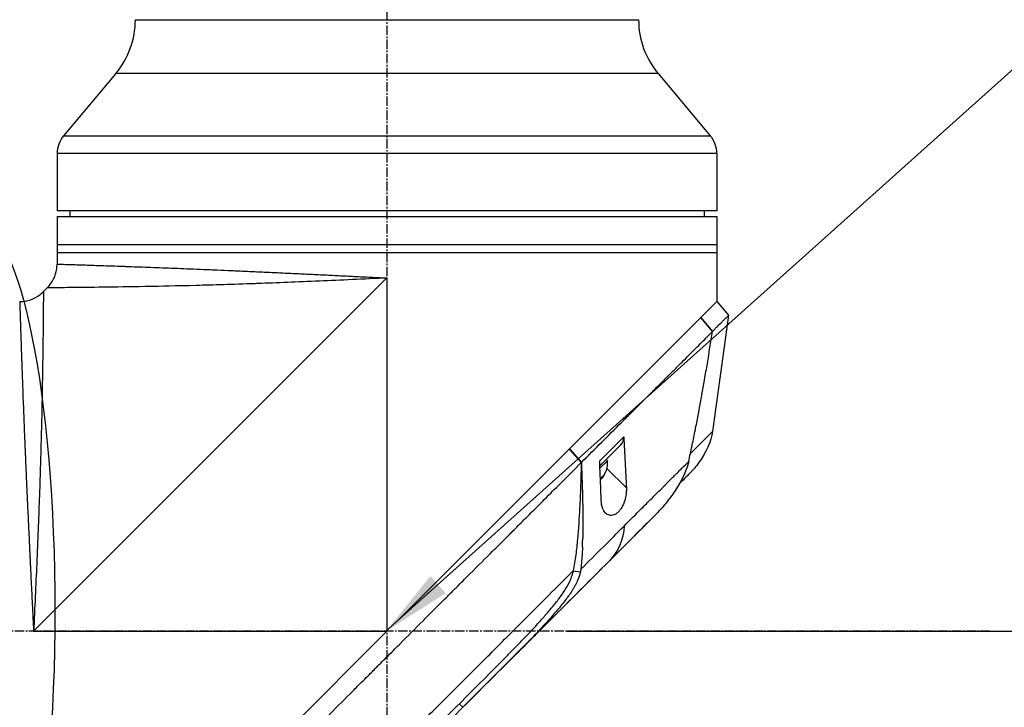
# Model space of a CAD drawing. Header units: millimetres. Extents: x 0 to 5219, y 0 to 2970.
# Tile 149 of 233: x 1943 to 2119, y 1537 to 1660. Entities that reach past the tile are written whole.
import ezdxf

# ---------------------------------------------------------------- set-up
doc = ezdxf.new("R2010")
doc.units = ezdxf.units.MM
doc.header["$LTSCALE"] = 0.2
doc.linetypes.add('CENTER2', pattern=[1.125, 0.75, -0.125, 0.125, -0.125])
doc.layers.add('02_Center Line', color=1, linetype='CENTER2')
doc.layers.add('13_After Rev.Num.', color=6, linetype='Continuous')
doc.styles.add('Rainbow-5.0 Style', font='malgunsl.ttf')
doc.dimstyles.new('Rainbow-5.0 Style', dxfattribs={"dimtxt": 4, "dimasz": 2.5, "dimexe": 1, "dimexo": 1, "dimgap": 1, "dimtad": 1, "dimdsep": 46, "dimtxsty": 'Rainbow-5.0 Style', "dimcen": 0, "dimclrd": 251, "dimclre": 251, "dimclrt": 7, "dimazin": 3, "dimtp": 0.1, "dimtm": 0.1, "dimtfac": 0.61, "dimtmove": 0, "dimatfit": 3, "dimfxl": 1, "dimlwd": -1, "dimlwe": -1, "dimarcsym": 1})
doc.dimstyles.new('Rainbow-5.0 Style$0', dxfattribs={"dimtxt": 4, "dimasz": 3, "dimexe": 2, "dimexo": 1, "dimgap": 0.8, "dimtad": 1, "dimzin": 9, "dimdsep": 46, "dimtxsty": 'Rainbow-5.0 Style', "dimcen": 0, "dimclrd": 251, "dimclre": 251, "dimclrt": 256, "dimadec": 1, "dimazin": 0, "dimtp": 0.1, "dimtm": 0.1, "dimtfac": 0.61, "dimtmove": 0, "dimatfit": 3, "dimfxl": 1, "dimlwd": -1, "dimlwe": -1, "dimarcsym": 1})

# ---------------------------------------------------------------- blocks, each defined once
blk = doc.blocks.new('A$C7b354fd2')
for p, q in [((-84.1, 919.1), (5.9, 919.1)), ((-87.61, 909.46), (-96.93, 898.35)), ((9.41, 909.46), (-87.61, 909.46)), ((9.41, 909.46), (18.73, 898.35)), ((-96.93, 898.35), (18.73, 898.35)), ((19.9, 895.14), (-98.1, 895.14)), ((-98.1, 895.14), (-98.1, 884.9)), ((19.9, 895.14), (19.9, 884.9)), ((19.9, 884.9), (-98.1, 884.9)), ((-95.8, 884.9), (-95.81, 883.9)), ((17.6, 884.9), (17.61, 883.9)), ((-98.1, 883.9), (-98.1, 875.39)), ((-98.1, 883.9), (19.9, 883.9)), ((19.9, 883.9), (19.9, 868.7)), ((-98.1, 878.9), (19.9, 878.9)), ((19.9, 877.4), (-98.1, 877.4)), ((-94.1, 875.26), (-94.1, 875.26)), ((-102.3, 809.7), (-39.1, 872.9)), ((-42.18, 872.75), (-42.18, 872.75)), ((-40.6, 872.83), (-40.6, 872.83)), ((-39.1, 872.9), (-39.1, 809.7)), ((-99.86, 871.14), (-100.54, 870.46)), ((19.91, 868.71), (21.98, 866.22)), ((-6.48, 842.32), (17.03, 865.83)), ((17.04, 865.84), (17.03, 865.83)), ((19.12, 863.33), (17.03, 865.83)), ((17.04, 865.84), (19.11, 863.35)), ((19.11, 863.33), (19.11, 863.33)), ((15.9, 860.09), (15.9, 860.09)), ((12.36, 856.56), (12.36, 856.56)), ((10.26, 854.47), (10.26, 854.47)), ((19.14, 845.46), (19.14, 845.46)), ((-0.65, 843.57), (-0.65, 843.57)), ((-0.34, 843.89), (-0.34, 843.89)), ((-37.14, 811.66), (-6.5, 842.3)), ((-6.48, 842.32), (-6.5, 842.3)), ((-4.35, 839.89), (-6.5, 842.3)), ((-6.48, 842.32), (-4.33, 839.9)), ((-1.02, 839.29), (2.74, 843.06)), ((-1.06, 840.19), (-1.06, 840.19)), ((-1.01, 838.89), (0.32, 840.21)), ((0.11, 840.42), (0.32, 840.21)), ((-4.35, 839.89), (-4.33, 839.9)), ((0.22, 838.83), (3.71, 835.34)), ((-0.74, 837.12), (-0.65, 837.02)), ((15.06, 837.98), (15.06, 837.98)), ((-8.81, 835.43), (-8.81, 835.43)), ((8.64, 830.26), (5.63, 827.25)), ((6.12, 827.74), (6.12, 827.74)), ((-1.56, 820.07), (-25.52, 796.11)), ((-5.8, 820.52), (-4.51, 820.32)), ((-9.29, 814.33), (-9.29, 814.33)), ((-10.82, 812.52), (-10.82, 812.52)), ((-102.3, 809.7), (-39.1, 809.7)), ((-61.77, 787.03), (-39.1, 809.7)), ((-12.33, 809.3), (-11.86, 809.77)), ((-15.93, 807.03), (-15.93, 807.03)), ((-26.18, 796.74), (-25.52, 796.11)), ((-25.52, 796.11), (-25.52, 796.11))]:
    blk.add_line(p, q)
for centre, radius, start, end in [((-99.1, 919.1), 15, 320, 0), ((20.9, 919.1), 15, 180, 220), ((-93.1, 895.14), 5, 140, 180), ((14.9, 895.14), 5, 0, 40), ((-4.18, 839.84), 4.52, 321.7989, 4.7607)]:
    blk.add_arc(centre, radius, start, end)
for centre, major_axis, ratio, start_param, end_param in [((0.61, 845.18), (2.13, -2.12), 0.723632, 6.280692, 6.957578), ((-4.37, 839.65), (3.19, -3.19), 0.677516, 0.137855, 0.3277), ((-4.36, 839.66), (3.19, -3.19), 0.735508, 0.117214, 0.230753), ((-3.49, 840.53), (3.03, -3.03), 0.735508, 6.1984, 6.367971), ((-3.99, 840.03), (3.19, -3.19), 0.677516, 0.080554, 0.3277), ((-4.01, 840.01), (3.19, -3.19), 0.735508, 0.080554, 0.087466), ((-80.82, 740.8), (97.82, 97.82), 0.000026, 0.415264, 0.47744), ((-36.42, 788.81), (62.35, 62.35), 0.000017, 5.251204, 5.40296), ((-35.09, 811.38), (-2.1, 2.14), 0.047046, 2.123062, 2.123097), ((-35.33, 786.29), (62.93, 62.93), 0.000051, 1.192389, 1.260494)]:
    blk.add_ellipse(centre, major_axis=major_axis, ratio=ratio, start_param=start_param, end_param=end_param)
for points, knots in [([(-99.86, 871.14), (-99.4, 871.6), (-99.01, 872.14), (-98.44, 873.29), (-98.25, 873.92), (-98.12, 874.83), (-98.1, 875.11), (-98.1, 875.39)], [0, 0, 0, 0, 0.1945418, 0.1945418, 0.385603, 0.385603, 0.4694914, 0.4694914, 0.4694914, 0.4694914]), ([(-98.1, 875.39), (-98.1, 875.39), (-98.09, 875.39), (-98.08, 875.38), (-98.07, 875.38), (-98.05, 875.38), (-98.03, 875.38), (-97.98, 875.38), (-97.91, 875.38), (-97.81, 875.38), (-97.72, 875.37), (-97.6, 875.37), (-97.46, 875.37), (-97.32, 875.36), (-97.16, 875.36), (-96.97, 875.35), (-96.78, 875.34), (-96.57, 875.34), (-96.34, 875.33), (-96.1, 875.32), (-95.85, 875.32), (-95.57, 875.31), (-95.43, 875.3), (-95.28, 875.3), (-95.13, 875.29), (-94.97, 875.29), (-94.82, 875.28), (-94.65, 875.28), (-94.32, 875.27), (-93.98, 875.26), (-93.61, 875.24), (-93.23, 875.23), (-92.84, 875.22), (-92.43, 875.21), (-92.02, 875.19), (-91.59, 875.18), (-91.14, 875.16), (-90.68, 875.15), (-90.21, 875.13), (-89.72, 875.11), (-89.22, 875.1), (-88.71, 875.08), (-88.17, 875.06), (-87.64, 875.04), (-87.08, 875.02), (-86.51, 875), (-86.22, 874.99), (-85.92, 874.98), (-85.62, 874.97), (-85.33, 874.96), (-85.02, 874.95), (-84.71, 874.94), (-84.1, 874.92), (-83.46, 874.89), (-82.82, 874.87), (-82.17, 874.84), (-81.5, 874.82), (-80.82, 874.79), (-79.46, 874.74), (-78.04, 874.69), (-76.55, 874.63), (-75.81, 874.6), (-75.06, 874.57), (-74.29, 874.54), (-73.51, 874.51), (-72.72, 874.47), (-71.91, 874.44), (-71.51, 874.42), (-71.11, 874.4), (-70.7, 874.39), (-70.28, 874.37), (-69.87, 874.35), (-69.45, 874.33), (-68.62, 874.3), (-67.78, 874.26), (-66.93, 874.23), (-66.07, 874.19), (-65.21, 874.15), (-64.35, 874.11), (-63.48, 874.07), (-62.6, 874.03), (-61.71, 873.99), (-60.83, 873.95), (-59.93, 873.91), (-59.03, 873.87), (-58.12, 873.83), (-57.21, 873.78), (-56.29, 873.74), (-55.37, 873.7), (-54.44, 873.65), (-53.49, 873.61), (-52.55, 873.56), (-51.6, 873.52), (-50.65, 873.47), (-49.7, 873.42), (-48.74, 873.38), (-47.79, 873.33), (-46.83, 873.28), (-45.87, 873.23), (-44.91, 873.19), (-44.43, 873.16), (-43.94, 873.14), (-43.46, 873.11), (-42.98, 873.09), (-42.49, 873.07), (-42.01, 873.04), (-41.53, 873.02), (-41.04, 872.99), (-40.56, 872.97), (-40.31, 872.96), (-40.07, 872.95), (-39.83, 872.94), (-39.71, 872.93), (-39.59, 872.92), (-39.46, 872.92), (-39.35, 872.91), (-39.24, 872.91), (-39.12, 872.9), (-39.12, 872.9), (-39.12, 872.9), (-39.11, 872.9), (-39.11, 872.9), (-39.1, 872.9), (-39.1, 872.9)], [0.09214862, 0.09214862, 0.09214862, 0.09214862, 0.09358733, 0.09358733, 0.09358733, 0.09502958, 0.09502958, 0.09502958, 0.0979112, 0.0979112, 0.0979112, 0.10079281, 0.10079281, 0.10079281, 0.10367443, 0.10367443, 0.10367443, 0.10655604, 0.10655604, 0.10655604, 0.10943766, 0.10943766, 0.10943766, 0.11087846, 0.11087846, 0.11087846, 0.11231927, 0.11231927, 0.11231927, 0.11520088, 0.11520088, 0.11520088, 0.1180825, 0.1180825, 0.1180825, 0.12096411, 0.12096411, 0.12096411, 0.12384573, 0.12384573, 0.12384573, 0.12672734, 0.12672734, 0.12672734, 0.12960896, 0.12960896, 0.12960896, 0.13104976, 0.13104976, 0.13104976, 0.13249057, 0.13249057, 0.13249057, 0.13537219, 0.13537219, 0.13537219, 0.1382538, 0.1382538, 0.1382538, 0.14401703, 0.14401703, 0.14401703, 0.14689341, 0.14689341, 0.14689341, 0.14978026, 0.14978026, 0.14978026, 0.15121449, 0.15121449, 0.15121449, 0.15266187, 0.15266187, 0.15266187, 0.15554349, 0.15554349, 0.15554349, 0.1584251, 0.1584251, 0.1584251, 0.16130671, 0.16130671, 0.16130671, 0.16418833, 0.16418833, 0.16418833, 0.16706994, 0.16706994, 0.16706994, 0.16995156, 0.16995156, 0.16995156, 0.17283317, 0.17283317, 0.17283317, 0.17571479, 0.17571479, 0.17571479, 0.1785964, 0.1785964, 0.1785964, 0.18003721, 0.18003721, 0.18003721, 0.18147802, 0.18147802, 0.18147802, 0.18291882, 0.18291882, 0.18291882, 0.18363923, 0.18363923, 0.18363923, 0.18399943, 0.18399943, 0.18399943, 0.18433614, 0.18433614, 0.18433614, 0.18434788, 0.18434788, 0.18434788, 0.18435963, 0.18435963, 0.18435963, 0.18435963]), ([(-39.1, 872.9), (-43.34, 872.69), (-47.39, 872.5), (-51.17, 872.34), (-55.13, 872.17), (-58.8, 872.02), (-62.15, 871.9), (-62.34, 871.9), (-62.52, 871.89), (-62.7, 871.88), (-66.72, 871.74), (-70.22, 871.63), (-73.22, 871.56), (-76.73, 871.46), (-79.57, 871.41), (-81.88, 871.37), (-82.04, 871.36), (-82.2, 871.36), (-82.36, 871.36), (-85.33, 871.3), (-87.66, 871.27), (-89.52, 871.24), (-89.62, 871.24), (-89.72, 871.24), (-89.82, 871.24), (-92.09, 871.21), (-93.83, 871.19), (-95.17, 871.18), (-95.23, 871.18), (-95.28, 871.18), (-95.33, 871.18), (-96.02, 871.17), (-96.65, 871.17), (-97.22, 871.16), (-97.52, 871.16), (-98.1, 871.16), (-98.68, 871.15), (-98.69, 871.15), (-98.7, 871.15), (-98.72, 871.15), (-99.19, 871.15), (-99.42, 871.15), (-99.56, 871.14), (-99.77, 871.14), (-99.86, 871.14), (-99.86, 871.14), (-99.86, 871.14), (-99.86, 871.14), (-99.86, 871.14)], [0, 0, 0, 0, 0.0610325, 0.0610325, 0.0610325, 0.125, 0.125, 0.125, 0.1275195, 0.1275195, 0.1275195, 0.1840301, 0.1840301, 0.1840301, 0.25, 0.25, 0.25, 0.2532003, 0.2532003, 0.2532003, 0.3125, 0.3125, 0.3125, 0.315088, 0.315088, 0.315088, 0.375, 0.375, 0.375, 0.3771886, 0.3771886, 0.3771886, 0.40625, 0.40625, 0.40625, 0.4375, 0.4375, 0.4375, 0.4383069, 0.4383069, 0.4383069, 0.46875, 0.46875, 0.46875, 0.5, 0.5, 0.5, 0.500043, 0.500043, 0.500043, 0.500043]), ([(-104.79, 868.7), (-104.14, 868.7), (-103.48, 868.81), (-102.26, 869.22), (-101.68, 869.52), (-100.95, 870.08), (-100.74, 870.26), (-100.54, 870.46)], [0, 0, 0, 0, 0.1945418, 0.1945418, 0.385603, 0.385603, 0.4694914, 0.4694914, 0.4694914, 0.4694914]), ([(-100.54, 870.46), (-100.54, 870.46), (-100.54, 870.37), (-100.54, 870.15), (-100.55, 870.02), (-100.55, 869.79), (-100.55, 869.32), (-100.55, 869.3), (-100.55, 869.28), (-100.55, 869.26), (-100.56, 868.68), (-100.56, 868.09), (-100.56, 867.77), (-100.57, 867.22), (-100.57, 866.6), (-100.58, 865.93), (-100.58, 865.85), (-100.58, 865.77), (-100.58, 865.69), (-100.59, 864.36), (-100.61, 862.65), (-100.64, 860.42), (-100.64, 860.26), (-100.64, 860.11), (-100.65, 859.95), (-100.67, 858.12), (-100.7, 855.84), (-100.76, 852.96), (-100.76, 852.73), (-100.76, 852.49), (-100.77, 852.24), (-100.81, 849.96), (-100.87, 847.19), (-100.96, 843.82), (-101.04, 840.8), (-101.14, 837.31), (-101.29, 833.29), (-101.41, 829.83), (-101.56, 825.98), (-101.74, 821.77), (-101.91, 818.01), (-102.09, 813.97), (-102.3, 809.7)], [0.5000149, 0.5000149, 0.5000149, 0.5000149, 0.53125, 0.53125, 0.53125, 0.5612496, 0.5612496, 0.5612496, 0.5625, 0.5625, 0.5625, 0.59375, 0.59375, 0.59375, 0.621688, 0.621688, 0.621688, 0.625, 0.625, 0.625, 0.6835073, 0.6835073, 0.6835073, 0.6875, 0.6875, 0.6875, 0.7452724, 0.7452724, 0.7452724, 0.75, 0.75, 0.75, 0.8245188, 0.8245188, 0.8245188, 0.891197, 0.891197, 0.891197, 0.9486937, 0.9486937, 0.9486937, 1, 1, 1, 1]), ([(-104.79, 868.7), (-104.79, 868.7), (-104.79, 868.7), (-104.78, 868.68), (-104.78, 868.63), (-104.78, 868.54), (-104.78, 868.38), (-104.77, 868.08), (-104.75, 867.67), (-104.74, 867.28), (-104.73, 866.94), (-104.72, 866.58), (-104.71, 866.24), (-104.7, 865.95), (-104.69, 865.73), (-104.69, 865.5), (-104.67, 865.17), (-104.66, 864.75), (-104.64, 864.21), (-104.63, 863.64), (-104.6, 862.84), (-104.56, 861.76), (-104.52, 860.58), (-104.49, 859.57), (-104.46, 858.78), (-104.43, 857.96), (-104.4, 857.11), (-104.37, 856.23), (-104.34, 855.32), (-104.3, 854.38), (-104.26, 853.1), (-104.2, 851.44), (-104.11, 849.36), (-104.03, 847.17), (-103.95, 845.28), (-103.89, 843.72), (-103.84, 842.52), (-103.8, 841.5), (-103.76, 840.68), (-103.73, 839.85), (-103.68, 838.8), (-103.61, 837.11), (-103.51, 834.96), (-103.39, 832.33), (-103.27, 829.64), (-103.16, 827.36), (-103.07, 825.51), (-103.02, 824.34), (-102.97, 823.39), (-102.94, 822.68), (-102.91, 821.97), (-102.86, 821.02), (-102.8, 819.83), (-102.73, 818.39), (-102.66, 816.95), (-102.59, 815.51), (-102.53, 814.31), (-102.48, 813.34), (-102.44, 812.61), (-102.41, 811.89), (-102.38, 811.28), (-102.35, 810.79), (-102.34, 810.49), (-102.33, 810.25), (-102.32, 810.06), (-102.31, 809.91), (-102.31, 809.81), (-102.3, 809.74), (-102.3, 809.71), (-102.3, 809.7)], [0.1015159, 0.1015159, 0.1015159, 0.1015159, 0.1023066, 0.1031002, 0.1046874, 0.1062745, 0.1078617, 0.111036, 0.1142102, 0.1157974, 0.1173845, 0.1189717, 0.1205588, 0.1213524, 0.122146, 0.1229396, 0.1237331, 0.1253203, 0.1269074, 0.1284946, 0.1300817, 0.133256, 0.1364303, 0.1380175, 0.1396046, 0.1411918, 0.1427789, 0.144366, 0.1459532, 0.1475403, 0.1491275, 0.1523018, 0.1554761, 0.1586504, 0.1618247, 0.1634118, 0.164999, 0.1665861, 0.1673797, 0.1681733, 0.1697604, 0.1713476, 0.1745219, 0.1776961, 0.1808704, 0.1840447, 0.1856319, 0.187219, 0.1880126, 0.1888062, 0.1895998, 0.1903933, 0.1919805, 0.1935676, 0.1951548, 0.1967419, 0.1983291, 0.1991226, 0.1999162, 0.2007098, 0.2015034, 0.2019001, 0.2022969, 0.2024953, 0.2026937, 0.2028921, 0.2029913, 0.2030409, 0.2030905, 0.2030905, 0.2030905, 0.2030905]), ([(17.04, 865.84), (17.15, 865.95), (17.27, 866.07), (17.37, 866.17), (17.48, 866.28), (17.58, 866.38), (17.68, 866.48), (17.78, 866.58), (17.88, 866.68), (17.98, 866.78), (18.08, 866.88), (18.17, 866.97), (18.26, 867.06), (18.61, 867.41), (18.91, 867.71), (19.15, 867.95), (19.4, 868.2), (19.59, 868.39), (19.71, 868.51), (19.84, 868.64), (19.91, 868.71), (19.91, 868.71)], [-1, -1, -1, -1, -0.9375, -0.9375, -0.9375, -0.875, -0.875, -0.875, -0.8125, -0.8125, -0.8125, -0.75, -0.75, -0.75, -0.5, -0.5, -0.5, -0.25, -0.25, -0.25, 0, 0, 0, 0]), ([(19.11, 863.35), (19.19, 863.43), (19.27, 863.51), (19.43, 863.67), (19.53, 863.76), (19.72, 863.95), (19.86, 864.09), (20.02, 864.26), (20.04, 864.28), (20.23, 864.47), (20.53, 864.76), (20.97, 865.2), (21.1, 865.34), (21.47, 865.7), (21.66, 865.89), (21.85, 866.08), (21.9, 866.12), (21.97, 866.19), (21.99, 866.21), (21.98, 866.22)], [-1.925983, -1.925983, -1.925983, -1.925983, -1.875869, -1.875869, -1.820686, -1.820686, -1.653095, -1.653095, -1.624088, -1.624088, -1.164895, -1.164895, -0.929585, -0.929585, -0.463526, -0.463526, -0.231599, -0.231599, 0, 0, 0, 0]), ([(-4.33, 839.9), (-1.86, 842.36), (0.53, 844.75), (2.82, 847.04), (3.39, 847.61), (3.95, 848.18), (4.51, 848.73), (5.07, 849.29), (5.62, 849.84), (6.17, 850.38), (6.44, 850.65), (6.71, 850.92), (6.97, 851.19), (7.24, 851.45), (7.51, 851.71), (7.77, 851.98), (8.04, 852.24), (8.3, 852.5), (8.55, 852.76), (8.81, 853.02), (9.06, 853.28), (9.32, 853.53), (9.82, 854.04), (10.33, 854.53), (10.82, 855.02), (11.3, 855.5), (11.78, 855.98), (12.25, 856.44), (12.71, 856.91), (13.17, 857.36), (13.61, 857.8), (14.05, 858.24), (14.48, 858.67), (14.89, 859.08), (15.72, 859.91), (16.49, 860.69), (17.2, 861.39), (17.91, 862.1), (18.55, 862.76), (19.12, 863.33)], [0, 0, 0, 0, 0.25, 0.25, 0.25, 0.3125, 0.3125, 0.3125, 0.375, 0.375, 0.375, 0.40625, 0.40625, 0.40625, 0.4375, 0.4375, 0.4375, 0.46875, 0.46875, 0.46875, 0.5, 0.5, 0.5, 0.5625, 0.5625, 0.5625, 0.625, 0.625, 0.625, 0.6875, 0.6875, 0.6875, 0.75, 0.75, 0.75, 0.875, 0.875, 0.875, 1, 1, 1, 1]), ([(14.86, 840.09), (15.07, 841.01), (15.27, 841.94), (15.46, 842.88), (15.47, 842.93), (15.48, 842.98), (15.49, 843.03), (15.68, 843.93), (15.87, 844.83), (16.05, 845.73), (16.07, 845.82), (16.08, 845.92), (16.1, 846.01), (16.28, 846.89), (16.45, 847.76), (16.61, 848.64), (16.64, 848.76), (16.66, 848.89), (16.68, 849.02), (16.85, 849.88), (17, 850.74), (17.16, 851.6), (17.19, 851.74), (17.21, 851.89), (17.24, 852.04), (17.39, 852.89), (17.54, 853.74), (17.69, 854.6), (17.69, 854.63), (17.7, 854.67), (17.71, 854.7), (17.87, 855.68), (18.04, 856.65), (18.2, 857.62), (18.52, 859.53), (18.82, 861.44), (19.12, 863.33)], [0, 0, 0, 0, 0.1206948, 0.1206948, 0.1206948, 0.1274688, 0.1274688, 0.1274688, 0.2438816, 0.2438816, 0.2438816, 0.256112, 0.256112, 0.256112, 0.3692231, 0.3692231, 0.3692231, 0.3854414, 0.3854414, 0.3854414, 0.4964218, 0.4964218, 0.4964218, 0.5152549, 0.5152549, 0.5152549, 0.6251524, 0.6251524, 0.6251524, 0.6298026, 0.6298026, 0.6298026, 0.7550606, 0.7550606, 0.7550606, 1, 1, 1, 1]), ([(3.24, 844.49), (3.32, 842.97), (3.4, 841.44), (3.56, 838.37), (3.64, 836.85), (3.71, 835.34)], [0.000001, 0.000001, 0.000001, 0.000001, 0.550472, 0.550472, 1.110624, 1.110624, 1.110624, 1.110624]), ([(-0.77, 833.03), (-0.82, 834.23), (-0.86, 835.41), (-0.96, 837.8), (-1.01, 839), (-1.06, 840.19)], [0.000001, 0.000001, 0.000001, 0.000001, 0.4368792, 0.4368792, 0.8702118, 0.8702118, 0.8702118, 0.8702118]), ([(3.3, 828.52), (4.39, 829.62), (5.47, 830.7), (6.51, 831.74), (6.77, 832), (7.03, 832.26), (7.29, 832.52), (7.55, 832.78), (7.8, 833.03), (8.06, 833.29), (8.56, 833.79), (9.06, 834.29), (9.55, 834.78), (9.79, 835.02), (10.03, 835.26), (10.27, 835.5), (10.39, 835.62), (10.51, 835.74), (10.63, 835.86), (10.75, 835.98), (10.87, 836.1), (10.98, 836.21), (11.22, 836.45), (11.45, 836.68), (11.67, 836.9), (11.9, 837.13), (12.13, 837.36), (12.35, 837.58), (12.57, 837.8), (12.79, 838.02), (13.01, 838.24), (13.22, 838.45), (13.44, 838.67), (13.65, 838.88), (14.06, 839.29), (14.47, 839.7), (14.86, 840.09)], [-1, -1, -1, -1, -0.75, -0.75, -0.75, -0.6875, -0.6875, -0.6875, -0.625, -0.625, -0.625, -0.5, -0.5, -0.5, -0.4375, -0.4375, -0.4375, -0.40625, -0.40625, -0.40625, -0.375, -0.375, -0.375, -0.3125, -0.3125, -0.3125, -0.25, -0.25, -0.25, -0.1875, -0.1875, -0.1875, -0.125, -0.125, -0.125, 0, 0, 0, 0]), ([(14.86, 840.09), (14.73, 839.52), (14.35, 837.96), (12.44, 834.85), (11.96, 834.16), (10.97, 832.84), (10.44, 832.19), (9.89, 831.57)], [0.0000064, 0.0000064, 0.0000064, 0.0000064, 0.1740467, 0.1740467, 0.2246228, 0.2246228, 0.2745832, 0.2745832, 0.2745832, 0.2745832]), ([(-69.28, 774.94), (-68.12, 776.11), (-66.84, 777.39), (-65.45, 778.78), (-64.33, 779.91), (-63.02, 781.21), (-61.51, 782.72), (-61.33, 782.9), (-60.95, 783.28), (-60.36, 783.87), (-60.11, 784.11), (-59.83, 784.4), (-59.51, 784.71), (-58.69, 785.54), (-58.01, 786.21), (-57.5, 786.72), (-56.43, 787.78), (-55.08, 789.14), (-53.43, 790.79), (-52.63, 791.59), (-51.83, 792.39), (-51.04, 793.18), (-50.46, 793.76), (-49.89, 794.34), (-49.31, 794.91), (-47.94, 796.29), (-46.55, 797.68), (-45.17, 799.06), (-44.67, 799.57), (-44.07, 800.16), (-43.38, 800.85), (-42.57, 801.67), (-41.95, 802.28), (-41.54, 802.7), (-41.28, 802.96), (-41.1, 803.14), (-41, 803.24), (-40.3, 803.93), (-39.61, 804.63), (-38.91, 805.33), (-37.98, 806.27), (-37.28, 806.96), (-36.82, 807.42), (-36.8, 807.44), (-36.78, 807.47), (-36.76, 807.49), (-35.39, 808.86), (-34.02, 810.22), (-32.64, 811.6), (-32.41, 811.83), (-32.19, 812.05), (-31.97, 812.28), (-30.68, 813.56), (-29.51, 814.74), (-28.47, 815.77), (-28.19, 816.05), (-27.73, 816.51), (-27.07, 817.17), (-26.86, 817.38), (-26.63, 817.6), (-26.39, 817.85), (-25.52, 818.71), (-24.83, 819.4), (-24.32, 819.92), (-22.79, 821.44), (-21.42, 822.81), (-20.2, 824.03), (-19.46, 824.76), (-18.67, 825.55), (-17.83, 826.39), (-17.28, 826.94), (-16.71, 827.51), (-16.13, 828.1), (-15.45, 828.77), (-14.78, 829.45), (-14.11, 830.11), (-13.44, 830.78), (-12.78, 831.45), (-12.12, 832.11), (-11.72, 832.51), (-11.33, 832.9), (-10.97, 833.27), (-9.89, 834.34), (-8.97, 835.27), (-8.18, 836.05), (-6.95, 837.29), (-5.66, 838.57), (-4.35, 839.89)], [-1, -1, -1, -1, -0.9375, -0.9375, -0.9375, -0.875, -0.875, -0.875, -0.8528979, -0.8528979, -0.8528979, -0.84375, -0.84375, -0.84375, -0.8125, -0.8125, -0.8125, -0.75, -0.75, -0.75, -0.7138981, -0.7138981, -0.7138981, -0.6875, -0.6875, -0.6875, -0.625, -0.625, -0.625, -0.5982143, -0.5982143, -0.5982143, -0.5763525, -0.5763525, -0.5763525, -0.5625, -0.5625, -0.5625, -0.53125, -0.53125, -0.53125, -0.5, -0.5, -0.5, -0.4990096, -0.4990096, -0.4990096, -0.4375, -0.4375, -0.4375, -0.4283694, -0.4283694, -0.4283694, -0.375, -0.375, -0.375, -0.3512462, -0.3512462, -0.3512462, -0.34375, -0.34375, -0.34375, -0.3125, -0.3125, -0.3125, -0.25, -0.25, -0.25, -0.2121786, -0.2121786, -0.2121786, -0.1875, -0.1875, -0.1875, -0.15625, -0.15625, -0.15625, -0.125, -0.125, -0.125, -0.1091039, -0.1091039, -0.1091039, -0.0625, -0.0625, -0.0625, 0, 0, 0, 0]), ([(-4.35, 839.89), (-4.35, 839.69), (-4.36, 839.49), (-4.39, 838.03), (-4.43, 836.77), (-4.53, 834.27), (-4.58, 833), (-4.74, 829.96), (-4.87, 827.94), (-5.11, 825.27), (-5.21, 824.33), (-5.4, 822.91), (-5.47, 822.44), (-5.63, 821.46), (-5.72, 821), (-5.8, 820.52)], [-2.140307, -2.140307, -2.140307, -2.140307, -2.071245, -2.071245, -1.648117, -1.648117, -1.228346, -1.228346, -0.636843, -0.636843, -0.321811, -0.321811, -0.164589, -0.164589, 0, 0, 0, 0]), ([(-4.33, 839.9), (-4.27, 838.38), (-4.21, 836.86), (-4.17, 835.34), (-4.12, 833.7), (-4.09, 832.06), (-4.07, 830.41), (-4.07, 829.59), (-4.06, 828.76), (-4.07, 827.93), (-4.07, 827.43), (-4.08, 826.92), (-4.09, 826.42)], [-1, -1, -1, -1, -0.7573218, -0.7573218, -0.7573218, -0.4967513, -0.4967513, -0.4967513, -0.3664661, -0.3664661, -0.3664661, -0.2872955, -0.2872955, -0.2872955, -0.2872955]), ([(16.65, 839.88), (16.42, 839.54), (16.17, 839.22), (15.77, 838.75), (15.64, 838.59), (15.43, 838.36), (15.36, 838.29), (15.25, 838.17), (15.22, 838.14), (15.16, 838.08), (15.15, 838.06), (15.12, 838.04), (15.12, 838.03), (15.11, 838.02), (15.1, 838.02), (15.09, 838.01), (15.09, 838.01), (15.08, 838), (15.08, 838), (15.08, 837.99), (15.07, 837.99), (15.07, 837.99)], [0, 0, 0, 0, 0.122831, 0.122831, 0.1845131, 0.1845131, 0.2153748, 0.2153748, 0.2308711, 0.2308711, 0.2389075, 0.2389075, 0.241325, 0.241325, 0.2434836, 0.2434836, 0.2455022, 0.2455022, 0.2490388, 0.2490388, 0.2528112, 0.2528112, 0.2528112, 0.2528112]), ([(15.04, 837.96), (14.99, 837.9), (14.75, 837.66), (14.07, 836.98), (13.67, 836.59), (13.21, 836.12)], [0, 0, 0, 0, 0.5052438, 0.5052438, 0.9155276, 0.9155276, 0.9155276, 0.9155276]), ([(14.18, 837.1), (14.28, 837.2), (14.38, 837.29), (14.46, 837.38), (14.63, 837.55), (14.77, 837.69), (14.86, 837.78)], [-1, -1, -1, -1, -0.662973, -0.662973, -0.662973, 0, 0, 0, 0]), ([(3.71, 835.34), (3.72, 835.06), (3.72, 834.76), (3.66, 834.12), (3.6, 833.77), (3.4, 832.99), (3.25, 832.55), (2.94, 831.93), (2.82, 831.73), (2.59, 831.41), (2.49, 831.28), (2.26, 831.03), (2.14, 830.92), (1.85, 830.69), (1.67, 830.59), (1.2, 830.41), (0.93, 830.4), (0.42, 830.52), (0.18, 830.66), (-0.24, 831.09), (-0.42, 831.39), (-0.68, 832.13), (-0.76, 832.56), (-0.77, 833.03)], [-1.233507, -1.233507, -1.233507, -1.233507, -1.130725, -1.130725, -1.019151, -1.019151, -0.880702, -0.880702, -0.809203, -0.809203, -0.755026, -0.755026, -0.69834, -0.69834, -0.615166, -0.615166, -0.479801, -0.479801, -0.336168, -0.336168, -0.170407, -0.170407, -0.000001, -0.000001, -0.000001, -0.000001]), ([(13.21, 836.12), (12.98, 835.72), (12.73, 835.33), (12.48, 834.94), (12.09, 834.35), (11.68, 833.77), (11.25, 833.21), (11.11, 833.04), (10.98, 832.86), (10.84, 832.69)], [-0.5669024, -0.5669024, -0.5669024, -0.5669024, -0.4270987, -0.4270987, -0.4270987, -0.2135493, -0.2135493, -0.2135493, -0.1470183, -0.1470183, -0.1470183, -0.1470183]), ([(8.86, 830.48), (9.01, 830.63), (9.16, 830.78), (9.5, 831.15), (9.7, 831.36), (9.89, 831.57)], [0.02321, 0.02321, 0.02321, 0.02321, 0.0865317, 0.0865317, 0.1730601, 0.1730601, 0.1730601, 0.1730601]), ([(-4.14, 824.82), (-4.13, 825.03), (-4.12, 825.23), (-4.12, 825.43), (-4.11, 825.45), (-4.11, 825.47), (-4.11, 825.49), (-4.11, 825.57), (-4.11, 825.65), (-4.11, 825.72), (-4.1, 825.96), (-4.09, 826.19), (-4.09, 826.42)], [0.00589664, 0.00589664, 0.00589664, 0.00589664, 0.006613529, 0.006613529, 0.006613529, 0.006685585, 0.006685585, 0.006685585, 0.006959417, 0.006959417, 0.006959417, 0.00777951, 0.00777951, 0.00777951, 0.00777951]), ([(-4.14, 824.82), (-4.16, 824.18), (-4.19, 823.54), (-4.24, 822.9), (-4.27, 822.47), (-4.3, 822.04), (-4.34, 821.61), (-4.36, 821.4), (-4.38, 821.18), (-4.41, 820.97), (-4.41, 820.91), (-4.42, 820.86), (-4.43, 820.8)], [-0.2047521, -0.2047521, -0.2047521, -0.2047521, -0.1058955, -0.1058955, -0.1058955, -0.0407529, -0.0407529, -0.0407529, -0.0081816, -0.0081816, -0.0081816, 0, 0, 0, 0]), ([(-4.43, 820.8), (-4.43, 820.75), (-4.44, 820.69), (-4.45, 820.64), (-4.47, 820.53), (-4.48, 820.42), (-4.51, 820.32)], [-1, -1, -1, -1, -0.667725, -0.667725, -0.667725, 0, 0, 0, 0]), ([(-49.93, 776.39), (-47.84, 778.48), (-45.72, 780.6), (-43.57, 782.75), (-41.42, 784.9), (-39.25, 787.07), (-37.06, 789.26), (-34.87, 791.45), (-32.67, 793.65), (-30.46, 795.86), (-29.36, 796.96), (-28.26, 798.06), (-27.15, 799.17), (-26.04, 800.28), (-24.92, 801.4), (-23.84, 802.48), (-22.76, 803.56), (-21.72, 804.6), (-20.67, 805.64), (-18.68, 807.64), (-16.67, 809.65), (-14.7, 811.62), (-13.19, 813.13), (-11.69, 814.63), (-10.2, 816.12), (-8.72, 817.6), (-7.25, 819.07), (-5.8, 820.52)], [0, 0, 0, 0, 0.1448174, 0.1448174, 0.1448174, 0.2896349, 0.2896349, 0.2896349, 0.4344523, 0.4344523, 0.4344523, 0.506861, 0.506861, 0.506861, 0.5792697, 0.5792697, 0.5792697, 0.6516784, 0.6516784, 0.6516784, 0.7896349, 0.7896349, 0.7896349, 0.8948175, 0.8948175, 0.8948175, 1, 1, 1, 1]), ([(-19.1, 803.82), (-18.63, 804.29), (-18.16, 804.76), (-17.69, 805.24), (-17.45, 805.47), (-17.22, 805.71), (-16.99, 805.95), (-16.75, 806.19), (-16.52, 806.42), (-16.29, 806.66), (-15.82, 807.14), (-15.36, 807.62), (-14.9, 808.1), (-13.97, 809.06), (-13.06, 810.03), (-12.16, 811.02), (-11.72, 811.51), (-11.27, 812), (-10.84, 812.5), (-10.4, 813.01), (-9.97, 813.51), (-9.55, 814.02), (-9.13, 814.53), (-8.71, 815.04), (-8.32, 815.57), (-8.12, 815.83), (-7.93, 816.09), (-7.74, 816.36), (-7.56, 816.62), (-7.38, 816.89), (-7.21, 817.16), (-6.87, 817.7), (-6.57, 818.25), (-6.32, 818.81), (-6.2, 819.09), (-6.09, 819.37), (-6, 819.66), (-5.95, 819.8), (-5.91, 819.94), (-5.88, 820.09), (-5.84, 820.23), (-5.81, 820.38), (-5.8, 820.52)], [-0.9836552, -0.9836552, -0.9836552, -0.9836552, -0.8942433, -0.8942433, -0.8942433, -0.8495311, -0.8495311, -0.8495311, -0.8048189, -0.8048189, -0.8048189, -0.7153946, -0.7153946, -0.7153946, -0.5365459, -0.5365459, -0.5365459, -0.4471216, -0.4471216, -0.4471216, -0.3576972, -0.3576972, -0.3576972, -0.2682729, -0.2682729, -0.2682729, -0.2235607, -0.2235607, -0.2235607, -0.1788486, -0.1788486, -0.1788486, -0.0894242, -0.0894242, -0.0894242, -0.0447121, -0.0447121, -0.0447121, -0.022356, -0.022356, -0.022356, 0, 0, 0, 0]), ([(-4.51, 820.32), (-4.6, 819.83), (-4.78, 819.27), (-5.15, 818.47), (-5.22, 818.33), (-5.37, 818.03), (-5.46, 817.87), (-5.64, 817.55), (-5.74, 817.38), (-5.95, 817.04), (-6.06, 816.87), (-6.57, 816.1), (-7, 815.52), (-7.72, 814.59), (-8, 814.26), (-8.63, 813.49), (-9.02, 813.03), (-9.78, 812.17), (-10.15, 811.74), (-10.94, 810.87), (-11.34, 810.44), (-12.17, 809.56), (-12.59, 809.11), (-13.25, 808.43), (-13.48, 808.19), (-13.94, 807.71), (-14.18, 807.46), (-14.95, 806.68), (-15.47, 806.15), (-15.99, 805.63), (-16.06, 805.56), (-16.12, 805.51)], [0, 0, 0, 0, 0.166642, 0.166642, 0.202724, 0.202724, 0.243109, 0.243109, 0.287119, 0.287119, 0.331501, 0.331501, 0.492861, 0.492861, 0.584529, 0.584529, 0.704765, 0.704765, 0.820318, 0.820318, 0.936351, 0.936351, 1.057692, 1.057692, 1.122476, 1.122476, 1.189603, 1.189603, 1.342252, 1.342252, 1.371829, 1.371829, 1.371829, 1.371829]), ([(-16.12, 805.51), (-16.98, 804.64), (-18.58, 803.05), (-22.38, 799.24), (-23.95, 797.68), (-25.52, 796.11)], [-1.613582, -1.613582, -1.613582, -1.613582, -0.664785, -0.664785, 0, 0, 0, 0]), ([(-16.11, 805.51), (-16.05, 805.57), (-15.99, 805.63), (-15.93, 805.69), (-15.75, 805.87), (-15.56, 806.06), (-15.37, 806.25)], [-0.99993686, -0.99993686, -0.99993686, -0.99993686, -0.98725245, -0.98725245, -0.98725245, -0.94780834, -0.94780834, -0.94780834, -0.94780834]), ([(-25.52, 796.11), (-27.08, 794.54), (-28.65, 792.97), (-30.61, 791.02), (-31, 790.62), (-32.02, 789.6), (-32.57, 789.05), (-33.45, 788.18), (-33.74, 787.88), (-34.19, 787.43), (-34.33, 787.29), (-34.62, 787), (-34.77, 786.86), (-34.91, 786.71)], [-1.142804, -1.142804, -1.142804, -1.142804, -0.592912, -0.592912, -0.45543, -0.45543, -0.23364, -0.23364, -0.121763, -0.121763, -0.062324, -0.062324, -0.00003, -0.00003, -0.00003, -0.00003])]:
    blk.add_open_spline(points, degree=3, knots=knots)
for points in [[(21.98, 866.22), (21.03, 859.3), (20.09, 852.38), (19.14, 845.46)], [(19.12, 863.33), (19.12, 863.34), (19.11, 863.34), (19.11, 863.35)], [(15.17, 841.48), (17.53, 843.85), (19.1, 845.42), (19.14, 845.46)], [(19.14, 845.46), (18.9, 843.69), (17.9, 841.62), (16.68, 839.91)], [(-1.06, 840.19), (0.41, 841.66), (1.84, 843.1), (3.24, 844.49)], [(16.68, 839.91), (16.67, 839.9), (16.66, 839.89), (16.65, 839.88)], [(13.97, 836.89), (14.05, 836.96), (14.12, 837.03), (14.18, 837.1)], [(14.86, 837.78), (14.97, 837.89), (15.04, 837.96), (15.06, 837.98)], [(15.06, 837.98), (15.06, 837.98), (15.06, 837.97), (15.04, 837.96)], [(15.07, 837.99), (15.07, 837.98), (15.07, 837.98), (15.06, 837.98)], [(8.86, 830.48), (6.33, 827.96), (3.72, 825.33), (0.74, 822.36)], [(8.82, 830.44), (7.96, 829.58), (7.06, 828.68), (6.12, 827.74)], [(8.92, 830.54), (8.84, 830.47), (8.77, 830.39), (8.69, 830.31)], [(3.3, 828.52), (3.26, 826.2), (2.17, 823.79), (0.74, 822.36)], [(6.12, 827.74), (5.67, 827.29), (5.2, 826.82), (4.73, 826.35)], [(6.04, 827.66), (6.07, 827.69), (6.09, 827.72), (6.12, 827.74)], [(0.74, 822.36), (-3.25, 818.37), (-7.52, 814.1), (-11.86, 809.77)], [(-0.66, 820.96), (-2.19, 819.44), (-3.74, 817.88), (-5.32, 816.31)], [(-5.32, 816.31), (-8.58, 813.04), (-11.96, 809.66), (-15.37, 806.25)], [(-5.33, 816.29), (-5.33, 816.3), (-5.32, 816.3), (-5.32, 816.31)], [(-12.33, 809.3), (-13.56, 808.07), (-14.79, 806.83), (-16.03, 805.59)], [(-19.1, 803.82), (-23.58, 799.33), (-28.14, 794.78), (-32.62, 790.3)]]:
    blk.add_open_spline(points, degree=3)
at = {"layer": '02_Center Line', "ltscale": 11.288275}
for p, q in [((-39.1, 1451.45), (-39.1, 718.31)), ((68.73, 809.7), (-309.02, 809.7))]:
    blk.add_line(p, q, dxfattribs=at)
blk = doc.blocks.new('*D113')
at = {"color": 251, "linetype": 'ByBlock', "transparency": 16777216}
for p, q in [((2008.36, 1841.07), (2008.36, 1752.5)), ((1859.96, 1615.21), (1859.96, 1772.5)), ((1993.36, 1762.5), (1874.96, 1762.5))]:
    blk.add_line(p, q, dxfattribs=at)
at = {"color": 251, "transparency": 16777216}
for points in [[(1874.96, 1765), (1874.96, 1760), (1859.96, 1762.5)], [(1993.36, 1765), (1993.36, 1760), (2008.36, 1762.5)]]:
    blk.add_solid(points, dxfattribs=at)
at = {"layer": 'Defpoints', "color": 0, "transparency": 16777216}
for p in [(2008.36, 1846.07), (1859.96, 1762.5), (1859.96, 1610.21)]:
    blk.add_point(p, dxfattribs=at)
at = {"transparency": 16777216, "insert": (1934.16, 1776.9), "char_height": 20, "attachment_point": 5, "style": 'Rainbow-5.0 Style'}
blk.add_mtext('148.4', dxfattribs=at)
blk = doc.blocks.new('*D116')
at = {"color": 251, "linetype": 'ByBlock', "transparency": 16777216}
for p, q in [((2040.53, 1550.6), (2210.65, 1550.6)), ((2200.65, 952.9), (2200.65, 1535.6)), ((2131.07, 937.9), (2210.65, 937.9))]:
    blk.add_line(p, q, dxfattribs=at)
at = {"color": 251, "transparency": 16777216}
for points in [[(2198.15, 1535.6), (2203.15, 1535.6), (2200.65, 1550.6)], [(2198.15, 952.9), (2203.15, 952.9), (2200.65, 937.9)]]:
    blk.add_solid(points, dxfattribs=at)
at = {"layer": 'Defpoints', "color": 0, "transparency": 16777216}
for p in [(2035.53, 1550.6), (2200.65, 1550.6), (2126.07, 937.9)]:
    blk.add_point(p, dxfattribs=at)
at = {"transparency": 16777216, "insert": (2186.25, 1244.25), "char_height": 20, "attachment_point": 5, "rotation": 90, "style": 'Rainbow-5.0 Style'}
blk.add_mtext('612.7', dxfattribs=at)
blk = doc.blocks.new('*D117')
at = {"color": 251, "linetype": 'ByBlock', "transparency": 16777216}
for p, q in [((2040.53, 2120.75), (2210.65, 2120.75)), ((2200.65, 1565.6), (2200.65, 2105.75)), ((2040.53, 1550.6), (2210.65, 1550.6))]:
    blk.add_line(p, q, dxfattribs=at)
at = {"color": 251, "transparency": 16777216}
for points in [[(2198.15, 2105.75), (2203.15, 2105.75), (2200.65, 2120.75)], [(2198.15, 1565.6), (2203.15, 1565.6), (2200.65, 1550.6)]]:
    blk.add_solid(points, dxfattribs=at)
at = {"layer": 'Defpoints', "color": 0, "transparency": 16777216}
for p in [(2035.53, 2120.75), (2200.65, 2120.75), (2035.53, 1550.6)]:
    blk.add_point(p, dxfattribs=at)
at = {"transparency": 16777216, "insert": (2186.24, 1835.67), "char_height": 20, "attachment_point": 5, "rotation": 90, "style": 'Rainbow-5.0 Style'}
blk.add_mtext('570.15', dxfattribs=at)
blk = doc.blocks.new('*D119')
at = {"color": 251, "linetype": 'ByBlock', "transparency": 16777216}
for p, q in [((1955.2, 2237.9), (2279.94, 2237.9)), ((2269.94, 952.9), (2269.94, 2222.9)), ((2131.07, 937.9), (2279.94, 937.9))]:
    blk.add_line(p, q, dxfattribs=at)
at = {"color": 251, "transparency": 16777216}
for points in [[(2267.44, 2222.9), (2272.44, 2222.9), (2269.94, 2237.9)], [(2267.44, 952.9), (2272.44, 952.9), (2269.94, 937.9)]]:
    blk.add_solid(points, dxfattribs=at)
at = {"layer": 'Defpoints', "color": 0, "transparency": 16777216}
for p in [(1950.2, 2237.9), (2269.94, 2237.9), (2126.07, 937.9)]:
    blk.add_point(p, dxfattribs=at)
at = {"transparency": 16777216, "insert": (2255.54, 1587.9), "char_height": 20, "attachment_point": 5, "rotation": 90, "style": 'Rainbow-5.0 Style'}
blk.add_mtext('1300', dxfattribs=at)
blk = doc.blocks.new('Blk$L1P0-3O23B')
for q in [(63.35, -1.67), (70.72, 5.7)]:
    blk.add_line((63.35, 5.7), q)
blk.add_ellipse((0, 0), major_axis=(69.35, 0), ratio=0.201954)

msp = doc.modelspace()

# ---------------------------------------------------------------- block references
msp.add_blockref('A$C7b354fd2', (2047.459, 740.896))
at = {"layer": '13_After Rev.Num.', "rotation": 90}
msp.add_blockref('Blk$L1P0-3O23B', (1934.967, 1554.296), dxfattribs=at)

# ---------------------------------------------------------------- dimensions: what is measured, and where the dimension line sits
for base, p1, p2, picture, middle in [((2269.944, 2237.896), (2126.073, 937.896), (1950.2, 2237.896), '*D119', (2255.543, 1587.896)), ((2200.646, 2120.746), (2035.534, 1550.596), (2035.534, 2120.746), '*D117', (2186.245, 1835.671)), ((2200.646, 1550.596), (2126.073, 937.896), (2035.534, 1550.596), '*D116', (2186.251, 1244.246))]:
    dim = msp.add_linear_dim(base=base, p1=p1, p2=p2, angle=90, dimstyle='Rainbow-5.0 Style$0', override={"dimscale": 5, "dimtol": 0, "dimlim": 0, "dimtp": 0.1, "dimtm": 0.1, "dimtfac": 0.61, "dimtdec": 2, "dimtolj": 0, "dimtzin": 8})
    dim.commit()
    dim.dimension.update_dxf_attribs({"geometry": picture, "text_midpoint": middle})
dim = msp.add_linear_dim(base=(1859.958, 1762.503), p1=(2008.358, 1846.065), p2=(1859.958, 1610.211), dimstyle='Rainbow-5.0 Style$0', override={"dimscale": 5, "dimtol": 0, "dimlim": 0, "dimtp": 0.1, "dimtm": 0.1, "dimtfac": 0.61, "dimtdec": 2, "dimtolj": 0, "dimtzin": 8})
dim.commit()
dim.dimension.update_dxf_attribs({"geometry": '*D113', "text_midpoint": (1934.158, 1776.904)})

# ---------------------------------------------------------------- leaders
msp.add_leader([(2008.184, 1550.596), (2325.598, 1835.2)], dimstyle='Rainbow-5.0 Style', override={"dimscale": 5})

doc.saveas('drawing.dxf')
